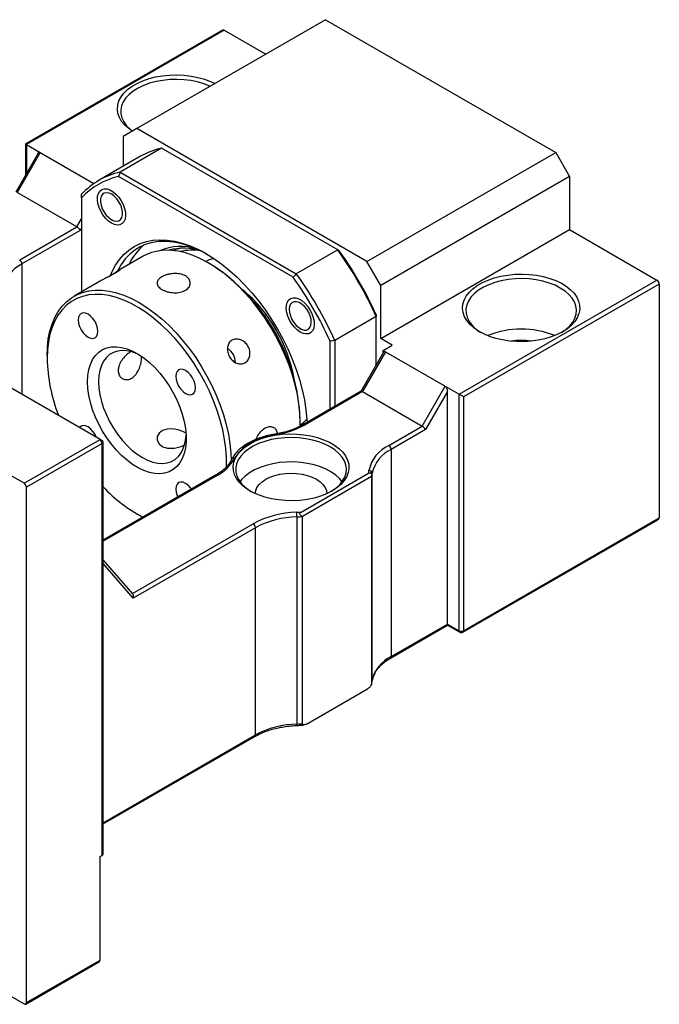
# Model space of a CAD drawing. Header units: millimetres. Extents: x 46 to 280, y 18 to 196.
# Tile 9 of 9: x 234 to 267, y 115 to 165. Entities that reach past the tile are written whole.
import ezdxf

# ---------------------------------------------------------------- set-up
doc = ezdxf.new("R2010")
doc.units = ezdxf.units.MM

msp = doc.modelspace()

# ---------------------------------------------------------------- linework, layer by layer
at = {"color": 7, "linetype": 'Continuous', "lineweight": 25}
for p, q in [((249.8172, 165.3632), (240.1534, 159.7844)), ((249.8172, 165.3632), (261.6023, 158.5598)), ((244.5484, 164.8266), (234.4478, 158.9956)), ((244.6318, 164.8184), (234.4966, 158.9675)), ((244.6318, 164.8184), (246.7526, 163.5941)), ((240.1534, 159.7844), (239.4463, 159.3761)), ((239.4463, 159.3761), (239.4463, 157.8456)), ((251.9385, 152.981), (240.1534, 159.7844)), ((234.4478, 158.9956), (234.4478, 157.3908)), ((234.4966, 158.9675), (235.2037, 158.5592)), ((235.1075, 158.5335), (233.952, 156.5321)), ((235.2037, 158.5592), (234.0252, 156.518)), ((235.2037, 158.5592), (237.9566, 156.97)), ((240.3453, 158.3645), (238.2239, 157.1399)), ((241.4189, 158.7817), (239.2976, 157.5571)), ((250.4374, 153.5755), (241.4189, 158.7817)), ((251.9385, 152.981), (261.6023, 158.5598)), ((261.6023, 158.5598), (262.3094, 157.3351)), ((239.2976, 157.5571), (248.3161, 152.3509)), ((238.2678, 143.8654), (214.9333, 157.3361)), ((248.1611, 152.1682), (239.2168, 157.3316)), ((262.3094, 157.3351), (252.6457, 151.7563)), ((262.3094, 157.3351), (262.3094, 154.6133)), ((237.0893, 154.7491), (234.0252, 156.518)), ((237.325, 156.2391), (237.325, 151.425)), ((238.2899, 156.1876), (238.2899, 156.0991)), ((234.3787, 141.6202), (211.0442, 155.091)), ((238.8555, 155.1194), (238.9321, 155.0752)), ((234.1554, 153.0554), (237.0893, 154.7491)), ((237.256, 154.5732), (234.2732, 152.8513)), ((252.6457, 149.0345), (262.3094, 154.6133)), ((262.3094, 154.6133), (266.7878, 152.028)), ((242.5154, 153.5166), (242.469, 153.4612)), ((250.4374, 153.5755), (248.3161, 152.3509)), ((240.4738, 153.2427), (239.1772, 152.4942)), ((243.9254, 152.8442), (243.8076, 152.9122)), ((252.6457, 151.7563), (251.9385, 152.981)), ((238.2406, 151.9535), (236.9382, 151.2017)), ((256.6526, 146.1771), (266.7878, 152.028)), ((266.9056, 151.8239), (256.8883, 146.041)), ((266.9056, 151.8239), (266.9056, 139.8479)), ((252.6457, 149.0345), (252.6457, 151.7563)), ((247.9566, 150.6071), (247.9566, 150.5187)), ((252.4099, 150.1589), (250.2886, 148.9343)), ((252.4099, 147.6785), (252.4099, 150.1589)), ((248.5222, 149.539), (248.5988, 149.4947)), ((250.0529, 145.4168), (250.0529, 148.8914)), ((250.2886, 148.9343), (250.2886, 145.5529)), ((253.2349, 148.6943), (252.6457, 149.0345)), ((252.7851, 148.3284), (251.6297, 146.327)), ((252.8814, 148.3541), (251.7028, 146.3129)), ((252.7635, 148.4222), (253.2349, 148.6943)), ((252.7635, 148.4222), (252.8814, 148.3541)), ((252.7635, 148.2909), (252.7635, 148.4222)), ((252.8814, 148.3541), (255.9455, 146.5853)), ((235.5572, 148.1494), (235.5572, 148.0133)), ((251.6338, 146.3294), (248.6856, 144.6274)), ((251.7028, 146.3129), (248.7689, 144.6192)), ((251.7028, 146.3129), (254.767, 144.544)), ((254.767, 144.544), (255.9455, 146.5853)), ((256.0633, 146.3248), (254.9336, 144.3681)), ((255.9455, 146.5853), (256.6526, 146.1771)), ((256.0633, 134.4052), (256.0633, 146.3248)), ((256.6526, 134.065), (256.6526, 146.1771)), ((256.8883, 146.041), (256.8883, 134.065)), ((248.5209, 144.7477), (248.5209, 144.8837)), ((253.0556, 143.5561), (254.767, 144.544)), ((254.9336, 144.3681), (253.1735, 143.352)), ((234.3787, 141.6202), (238.2678, 143.8654)), ((238.3857, 143.6612), (238.2678, 143.8654)), ((238.3857, 143.7973), (238.2678, 143.8654)), ((238.3857, 143.6612), (234.4966, 141.4161)), ((238.3857, 122.5673), (238.3857, 143.6612)), ((238.4345, 122.6353), (238.4345, 143.7293)), ((253.1735, 143.352), (253.1735, 132.7369)), ((244.1825, 142.0279), (238.4345, 138.7096)), ((248.5606, 140.1447), (252.0167, 142.1399)), ((252.1742, 141.9587), (248.6387, 139.9177)), ((252.1742, 141.9587), (252.1742, 131.3437)), ((252.2056, 131.513), (252.2056, 142.128)), ((234.3787, 141.6202), (234.4966, 141.4161)), ((234.4966, 115.0146), (234.4966, 141.4161)), ((240.1527, 140.0529), (240.2705, 139.9849)), ((248.3455, 139.8996), (248.3455, 129.2846)), ((248.6387, 129.3027), (248.6387, 139.9177)), ((256.8538, 133.9887), (266.8366, 139.7517)), ((256.8883, 134.065), (266.9056, 139.8479)), ((246.2253, 139.3408), (239.9725, 135.7312)), ((246.2253, 128.7258), (246.2253, 139.3408)), ((239.9469, 135.9473), (238.4345, 137.6939)), ((253.139, 132.6606), (256.0633, 134.3488)), ((253.1735, 132.7369), (256.0633, 134.4052)), ((256.0633, 134.4052), (256.6526, 134.065)), ((256.0633, 134.3488), (256.6871, 133.9887)), ((252.1695, 131.314), (252.2048, 131.4994)), ((248.843, 129.2845), (251.97, 131.0896)), ((238.4345, 124.1719), (246.1907, 128.6495)), ((211.0442, 128.4173), (234.3787, 114.9466)), ((238.2678, 122.4992), (238.3857, 122.5673)), ((238.2678, 117.1917), (238.2678, 122.4992)), ((234.4621, 114.9383), (238.2333, 117.1154)), ((234.4966, 115.0146), (238.2678, 117.1917))]:
    msp.add_line(p, q, dxfattribs=at)
at = {"color": 8, "linetype": 'Continuous', "lineweight": 25}
for p, q in [((234.4966, 158.9675), (234.4966, 157.4754)), ((237.0893, 154.7491), (237.325, 155.1574)), ((237.325, 154.6928), (237.256, 154.5732)), ((234.2732, 152.8513), (234.2732, 146.1714)), ((244.2658, 142.0196), (238.4345, 138.6532)), ((239.9231, 135.9748), (246.1074, 139.545)), ((239.9725, 135.7312), (238.4345, 137.5074)), ((238.4345, 124.2283), (246.2253, 128.7258))]:
    msp.add_line(p, q, dxfattribs=at)
at = {"color": 7, "linetype": 'Continuous', "lineweight": 25, "flags": 128}
for points in [[(239.9206, 159.65), (239.7353, 159.7821), (239.536, 159.9616), (239.3765, 160.154), (239.2591, 160.3561), (239.1857, 160.5651), (239.1573, 160.7777), (239.1743, 160.9907), (239.2366, 161.2009), (239.3431, 161.405), (239.4923, 161.6001), (239.6819, 161.7831), (239.909, 161.9513), (240.1702, 162.102), (240.4615, 162.2332), (240.7785, 162.3426), (241.1164, 162.4287), (241.47, 162.4902), (241.8341, 162.5262), (242.2031, 162.536), (242.5714, 162.5196), (242.9334, 162.4772), (243.2836, 162.4095), (243.6167, 162.3174), (243.9277, 162.2023), (244.1566, 162.0954)], [(243.9102, 161.9532), (243.8877, 161.9633), (243.5867, 162.0804), (243.2621, 162.1744), (242.9194, 162.2436), (242.5642, 162.2869), (242.2023, 162.3037), (241.8397, 162.2936), (241.4822, 162.2569), (241.1359, 162.194), (240.8063, 162.1061), (240.4989, 161.9946), (240.2187, 161.8613), (239.9703, 161.7085), (239.7578, 161.5385), (239.5848, 161.3543), (239.4539, 161.1587), (239.3675, 160.9552), (239.3268, 160.7469), (239.3327, 160.5373), (239.3849, 160.3299), (239.4826, 160.1281), (239.6242, 159.9351), (239.8074, 159.7541), (239.9312, 159.6561)], [(238.8556, 154.9424), (238.7011, 155.0511), (238.5538, 155.1934), (238.4206, 155.3629), (238.3077, 155.5515), (238.2205, 155.7504), (238.1629, 155.9504), (238.1378, 156.142), (238.1462, 156.3164), (238.1878, 156.4654), (238.2606, 156.582), (238.3612, 156.6607), (238.485, 156.6979), (238.6261, 156.6918), (238.7779, 156.6427), (238.9334, 156.553), (239.0852, 156.4268), (239.2263, 156.2699), (239.35, 156.0899), (239.4507, 155.895), (239.5235, 155.6943), (239.5651, 155.4973), (239.5735, 155.3132), (239.5483, 155.1506), (239.4908, 155.0171), (239.4035, 154.9189), (239.2907, 154.8606), (239.1575, 154.8449), (239.0102, 154.8726), (238.8556, 154.9424)], [(238.3235, 155.8583), (238.3848, 155.6822), (238.4736, 155.5114), (238.5845, 155.3558), (238.7112, 155.2244), (238.8463, 155.1248), (238.9819, 155.0629), (239.1102, 155.0423), (239.2237, 155.0641), (239.3158, 155.127), (239.3812, 155.2275), (239.416, 155.3597), (239.4182, 155.5158), (239.3878, 155.6869), (239.3264, 155.8629), (239.2377, 156.0338), (239.1268, 156.1894), (239.0001, 156.3208), (238.865, 156.4203), (238.7293, 156.4822), (238.6011, 156.5029), (238.4876, 156.4811), (238.3955, 156.4182), (238.3301, 156.3177), (238.2953, 156.1855), (238.293, 156.0294), (238.3235, 155.8583)], [(238.8296, 152.2962), (238.8982, 152.4581), (239.0687, 152.7867), (239.2676, 153.0821), (239.4938, 153.3424), (239.7459, 153.5662), (240.0223, 153.7519), (240.3213, 153.8984), (240.641, 154.0049), (240.9796, 154.0707), (241.3348, 154.0953), (241.7046, 154.0787), (242.0866, 154.0209), (242.4784, 153.9223), (242.8778, 153.7835), (243.2821, 153.6054), (243.689, 153.389), (244.0958, 153.1356), (244.5001, 152.847), (244.8995, 152.5247), (245.2914, 152.1709), (245.6734, 151.7876), (246.0431, 151.3773), (246.3984, 150.9425), (246.7369, 150.4858), (247.0566, 150.0102), (247.3556, 149.5184), (247.632, 149.0136), (247.8841, 148.4989), (248.1103, 147.9773), (248.3092, 147.4523), (248.4797, 146.9269), (248.6206, 146.4044), (248.7311, 145.8881), (248.8106, 145.3811), (248.8584, 144.8865), (248.867, 144.7322)], [(243.7491, 153.3539), (243.6053, 153.4326), (243.2037, 153.6275), (242.8058, 153.7835), (242.4143, 153.8995), (242.0316, 153.9749), (241.6601, 154.0092), (241.3022, 154.0021), (240.9601, 153.9537), (240.636, 153.8643), (240.3319, 153.7345), (240.0499, 153.5651), (239.7915, 153.3571), (239.5586, 153.1119), (239.3525, 152.831), (239.1746, 152.5162), (239.1647, 152.4961)], [(248.5172, 144.5361), (248.5209, 144.7477), (248.5048, 145.2065), (248.4566, 145.6808), (248.3766, 146.1673), (248.2654, 146.6627), (248.1238, 147.1636), (247.9527, 147.6665), (247.7533, 148.1682), (247.5269, 148.665), (247.2751, 149.1537), (246.9996, 149.6309), (246.7022, 150.0933), (246.3852, 150.5378), (246.0505, 150.9613), (245.7004, 151.361), (245.3375, 151.7341), (244.964, 152.078), (244.5827, 152.3905), (244.1961, 152.6693), (243.8068, 152.9126), (243.4175, 153.1188), (243.0309, 153.2863), (242.6496, 153.4141), (242.2762, 153.5013), (241.9132, 153.5473), (241.5632, 153.5518), (241.2285, 153.5147), (240.9114, 153.4363), (240.6141, 153.3172), (240.4738, 153.2427)], [(244.1038, 153.1303), (243.859, 153.057), (243.6878, 152.9796)], [(261.9559, 149.3747), (261.6791, 149.2334), (261.3744, 149.1129), (261.0463, 149.015), (260.6999, 148.941), (260.3403, 148.8922), (259.9731, 148.8693), (259.6038, 148.8725), (259.238, 148.902), (258.8812, 148.9572), (258.5389, 149.0373), (258.2162, 149.141), (257.918, 149.2669), (257.6489, 149.413), (257.413, 149.577), (257.2137, 149.7565), (257.0542, 149.9489), (256.9368, 150.151), (256.8633, 150.36), (256.8349, 150.5726), (256.852, 150.7856), (256.9143, 150.9958), (257.0208, 151.1999), (257.17, 151.395), (257.3596, 151.578), (257.5867, 151.7462), (257.8479, 151.8969), (258.1392, 152.0281), (258.4562, 152.1375), (258.7941, 152.2236), (259.1477, 152.2851), (259.5118, 152.3211), (259.8808, 152.3309), (260.249, 152.3145), (260.611, 152.2721), (260.9612, 152.2044), (261.2944, 152.1123), (261.6054, 151.9972), (261.8896, 151.861), (262.1426, 151.7057), (262.3606, 151.5335), (262.5403, 151.3473), (262.6791, 151.1496), (262.7747, 150.9437), (262.8257, 150.7325), (262.8314, 150.5193), (262.7916, 150.3073), (262.7071, 150.0997), (262.579, 149.8997), (262.4092, 149.7103), (262.2005, 149.5344), (261.9559, 149.3747)], [(261.838, 151.6198), (261.5654, 151.7582), (261.2643, 151.8753), (260.9398, 151.9693), (260.5971, 152.0385), (260.2419, 152.0818), (259.88, 152.0986), (259.5173, 152.0885), (259.1599, 152.0518), (258.8135, 151.9889), (258.484, 151.901), (258.1765, 151.7895), (257.8963, 151.6562), (257.648, 151.5034), (257.4355, 151.3334), (257.2624, 151.1491), (257.1316, 150.9536), (257.0452, 150.7501), (257.0045, 150.5418), (257.0103, 150.3322), (257.0625, 150.1248), (257.1602, 149.923), (257.3019, 149.73), (257.4851, 149.549), (257.7069, 149.3831), (257.7735, 149.3408)], [(235.5572, 148.1494), (235.5733, 148.5896), (235.6215, 149.0083), (235.7015, 149.4024), (235.8127, 149.7695), (235.9543, 150.1068), (236.1254, 150.4123), (236.3248, 150.6836), (236.5512, 150.9191), (236.803, 151.117), (237.0785, 151.2761), (237.3759, 151.3953), (237.6929, 151.4737), (238.0276, 151.5108), (238.3777, 151.5063), (238.7406, 151.4603), (239.1141, 151.3731), (239.4954, 151.2453), (239.882, 151.0778), (240.2713, 150.8716), (240.6606, 150.6283), (241.0472, 150.3495), (241.4285, 150.037), (241.8019, 149.6931), (242.1649, 149.32), (242.5149, 148.9203), (242.8496, 148.4968), (243.1667, 148.0523), (243.464, 147.5899), (243.7395, 147.1127), (243.9913, 146.624), (244.2177, 146.1272), (244.4172, 145.6255), (244.5883, 145.1225), (244.7299, 144.6216), (244.8411, 144.1263), (244.921, 143.6398), (244.9692, 143.1655), (244.9848, 142.7888)], [(261.8956, 149.3408), (261.9012, 149.3443), (262.1321, 149.506), (262.3253, 149.6835), (262.4775, 149.8738), (262.5864, 150.0737), (262.6501, 150.28), (262.6675, 150.4894), (262.6385, 150.6983), (262.5634, 150.9034), (262.4435, 151.1012), (262.2807, 151.2886), (262.0778, 151.4624), (261.838, 151.6198)], [(244.7436, 142.4395), (244.7456, 142.4867), (244.7456, 142.9312), (244.7134, 143.3928), (244.6492, 143.8681), (244.5535, 144.3539), (244.4269, 144.8468), (244.2703, 145.3433), (244.0849, 145.8399), (243.8718, 146.3331), (243.6327, 146.8195), (243.3692, 147.2956), (243.0832, 147.7582), (242.7765, 148.204), (242.4515, 148.6298), (242.1104, 149.0326), (241.7555, 149.4098), (241.3894, 149.7585), (241.0147, 150.0763), (240.6339, 150.3611), (240.2497, 150.6108), (239.8648, 150.8236), (239.482, 150.9982), (239.1039, 151.1332), (238.7331, 151.2277), (238.3723, 151.281), (238.024, 151.2928), (237.6907, 151.263), (237.3746, 151.1918), (237.078, 151.0797), (236.8029, 150.9274), (236.5514, 150.7361), (236.3252, 150.5071), (236.1258, 150.242), (235.9546, 149.9427), (235.8129, 149.6112), (235.7016, 149.2499), (235.6216, 148.8613), (235.5734, 148.4481), (235.5572, 148.0133), (235.5572, 148.0133)], [(248.5223, 149.362), (248.3678, 149.4706), (248.2204, 149.613), (248.0872, 149.7824), (247.9744, 149.971), (247.8871, 150.17), (247.8296, 150.3699), (247.8045, 150.5616), (247.8129, 150.736), (247.8545, 150.8849), (247.9273, 151.0015), (248.0279, 151.0802), (248.1517, 151.1174), (248.2928, 151.1113), (248.4446, 151.0623), (248.6, 150.9726), (248.7518, 150.8463), (248.8929, 150.6895), (249.0167, 150.5094), (249.1173, 150.3145), (249.1901, 150.1139), (249.2317, 149.9169), (249.2401, 149.7328), (249.215, 149.5702), (249.1574, 149.4366), (249.0702, 149.3384), (248.9574, 149.2801), (248.8242, 149.2645), (248.6768, 149.2922), (248.5223, 149.362)], [(248.3305, 150.9174), (248.2087, 150.9168), (248.1051, 150.8742), (248.0258, 150.7918), (247.9754, 150.6747), (247.9567, 150.5294), (247.9709, 150.3646), (248.0171, 150.1898), (248.0927, 150.0151), (248.1933, 149.8507), (248.313, 149.7061), (248.4448, 149.5898), (248.5812, 149.5085), (248.7141, 149.4669), (248.8359, 149.4674), (248.9395, 149.5101), (249.0188, 149.5924), (249.0692, 149.7096), (249.0879, 149.8548), (249.0737, 150.0196), (249.0275, 150.1945), (248.9519, 150.3692), (248.8513, 150.5336), (248.7316, 150.6782), (248.5998, 150.7945), (248.4634, 150.8758), (248.3305, 150.9174)], [(238.1602, 149.3976), (238.1429, 149.559), (238.0923, 149.7294), (238.0118, 149.897), (237.9068, 150.0506), (237.7846, 150.1796), (237.6534, 150.2753), (237.5223, 150.3311), (237.4001, 150.3432), (237.2951, 150.3108), (237.2146, 150.2361), (237.1639, 150.1241), (237.1467, 149.9827), (237.1639, 149.8212), (237.2146, 149.6509), (237.2951, 149.4832), (237.4001, 149.3296), (237.5223, 149.2006), (237.6534, 149.1049), (237.7846, 149.0491), (237.9068, 149.0371), (238.0118, 149.0695), (238.0923, 149.1442), (238.1429, 149.2561), (238.1602, 149.3976)], [(237.6314, 146.8159), (237.6479, 147.1384), (237.697, 147.4377), (237.7781, 147.7099), (237.8902, 147.9515), (238.0318, 148.1593), (238.201, 148.3306), (238.3957, 148.4632), (238.6134, 148.5553), (238.8511, 148.6058), (239.1057, 148.6139), (239.3741, 148.5797), (239.6526, 148.5034), (239.9376, 148.3862), (240.2254, 148.2296), (240.5124, 148.0355), (240.7946, 147.8065), (241.0684, 147.5457), (241.3304, 147.2563), (241.577, 146.9422), (241.805, 146.6075), (242.0115, 146.2566), (242.1938, 145.8939), (242.3495, 145.5243), (242.4765, 145.1526), (242.5733, 144.7835), (242.6385, 144.422), (242.6713, 144.0727), (242.6713, 143.7402), (242.6385, 143.4288), (242.5733, 143.1425), (242.4765, 142.8852), (242.3495, 142.6602), (242.1938, 142.4703), (242.0115, 142.3181), (241.805, 142.2056), (241.577, 142.1342), (241.3304, 142.1048), (241.0684, 142.1179), (240.7946, 142.1732), (240.5124, 142.2701), (240.2254, 142.4073), (239.9376, 142.5829), (239.6526, 142.7948), (239.3741, 143.0401), (239.1057, 143.3157), (238.8511, 143.6179), (238.6134, 143.9428), (238.3957, 144.2862), (238.201, 144.6435), (238.0318, 145.0103), (237.8902, 145.3816), (237.7781, 145.7526), (237.697, 146.1184), (237.6479, 146.4744), (237.6314, 146.8159)], [(240.2994, 148.1831), (240.1664, 148.2459), (239.9004, 148.3432), (239.6423, 148.3993), (239.3957, 148.4135), (239.1643, 148.3856), (238.9514, 148.3159), (238.7602, 148.2055), (238.5935, 148.0559), (238.4536, 147.8695), (238.3426, 147.6488), (238.2622, 147.3972), (238.2134, 147.1182), (238.1971, 146.8159), (238.2134, 146.4948), (238.2622, 146.1596), (238.3426, 145.815), (238.4536, 145.4662), (238.5935, 145.1182), (238.7602, 144.7762), (238.9514, 144.445), (239.1643, 144.1296), (239.3957, 143.8345), (239.6423, 143.564), (239.9004, 143.322), (240.1664, 143.1122), (240.4363, 142.9376), (240.7062, 142.8006), (240.9721, 142.7033), (241.2303, 142.6472), (241.4769, 142.633), (241.7083, 142.661), (241.9211, 142.7307), (242.1123, 142.8411), (242.2791, 142.9906), (242.419, 143.177), (242.5299, 143.3977), (242.6104, 143.6494), (242.6591, 143.9284), (242.6712, 144.0746)], [(243.1602, 146.5111), (243.1429, 146.6726), (243.0923, 146.8429), (243.0118, 147.0106), (242.9068, 147.1642), (242.7846, 147.2932), (242.6534, 147.3889), (242.5223, 147.4446), (242.4001, 147.4567), (242.2951, 147.4243), (242.2146, 147.3496), (242.1639, 147.2377), (242.1467, 147.0962), (242.1639, 146.9348), (242.2146, 146.7644), (242.2951, 146.5967), (242.4001, 146.4432), (242.5223, 146.3141), (242.6534, 146.2185), (242.7846, 146.1627), (242.9068, 146.1506), (243.0118, 146.183), (243.0923, 146.2577), (243.1429, 146.3696), (243.1602, 146.5111)], [(238.0866, 143.97), (238.0118, 144.1232), (237.9068, 144.2768), (237.7846, 144.4058), (237.6534, 144.5015), (237.5223, 144.5573), (237.4001, 144.5694), (237.2951, 144.537), (237.2203, 144.4701)], [(242.648, 144.1988), (242.5146, 144.2729), (242.2648, 144.3587), (241.9871, 144.4054), (241.7073, 144.3959), (241.4655, 144.3197), (241.2937, 144.186), (241.2023, 144.0128), (241.1994, 143.819), (241.2921, 143.6362), (241.438, 143.5158), (241.438, 143.5158)], [(250.1472, 141.224), (249.8677, 141.0817), (249.5596, 140.9608), (249.2277, 140.8632), (248.8771, 140.7903), (248.5135, 140.7434), (248.1426, 140.7232), (247.7703, 140.7299), (247.4023, 140.7636), (247.0445, 140.8236), (246.7026, 140.909), (246.3819, 141.0185), (246.0876, 141.1503), (245.8241, 141.3024), (245.5958, 141.4723), (245.4061, 141.6575), (245.2582, 141.8548), (245.1542, 142.0614), (245.096, 142.2738), (245.0843, 142.4888), (245.1193, 142.7029), (245.2006, 142.9128), (245.3268, 143.1151), (245.4959, 143.3068), (245.7053, 143.4846), (245.9517, 143.646), (246.2312, 143.7882), (246.5393, 143.9091), (246.8713, 144.0067), (247.2218, 144.0796), (247.5854, 144.1265), (247.9563, 144.1467), (248.3286, 144.14), (248.6966, 144.1063), (249.0544, 144.0463), (249.3963, 143.9609), (249.717, 143.8514), (250.0113, 143.7196), (250.2748, 143.5675), (250.5031, 143.3976), (250.6928, 143.2125), (250.8407, 143.0151), (250.9447, 142.8086), (251.003, 142.5961), (251.0147, 142.3812), (250.9796, 142.1671), (250.8983, 141.9572), (250.7721, 141.7548), (250.603, 141.5632), (250.3936, 141.3853), (250.1472, 141.224)], [(250.0529, 143.4827), (249.7803, 143.6211), (249.4792, 143.7382), (249.1547, 143.8322), (248.812, 143.9014), (248.4568, 143.9448), (248.0949, 143.9615), (247.7322, 143.9515), (247.3748, 143.9147), (247.0284, 143.8518), (246.6988, 143.7639), (246.3914, 143.6524), (246.1112, 143.5191), (245.8629, 143.3663), (245.6504, 143.1963), (245.4773, 143.0121), (245.3465, 142.8166), (245.26, 142.613), (245.2194, 142.4047), (245.2252, 142.1951), (245.2774, 141.9877), (245.3751, 141.7859), (245.5167, 141.5929), (245.7, 141.4119), (245.9217, 141.246), (245.9996, 141.1969)], [(250.0993, 141.1969), (250.1161, 141.2072), (250.347, 141.3689), (250.5402, 141.5464), (250.6924, 141.7367), (250.8013, 141.9366), (250.865, 142.143), (250.8824, 142.3523), (250.8534, 142.5612), (250.7783, 142.7663), (250.6583, 142.9641), (250.4956, 143.1515), (250.2927, 143.3253), (250.0529, 143.4827)], [(250.6671, 141.7001), (250.5402, 141.8538), (250.347, 142.0312), (250.1161, 142.193), (249.8513, 142.3364), (249.5569, 142.459), (249.2377, 142.5589), (248.899, 142.6344), (248.5464, 142.6844), (248.1856, 142.7078), (247.8226, 142.7045), (247.4633, 142.6743), (247.1137, 142.6179), (246.7794, 142.5362), (246.4659, 142.4304), (246.1785, 142.3024), (245.9217, 142.1542), (245.7, 141.9882), (245.5167, 141.8073), (245.4319, 141.7001)], [(246.2163, 141.0884), (246.2387, 141.2396), (246.3059, 141.4011), (246.4159, 141.5546), (246.5663, 141.6962), (246.7531, 141.8224), (246.9718, 141.9303), (247.2171, 142.0171), (247.4829, 142.0806), (247.7627, 142.1194), (248.0495, 142.1324), (248.3363, 142.1194), (248.616, 142.0806), (248.8818, 142.0171), (249.1271, 141.9303), (249.3458, 141.8224), (249.5327, 141.6962), (249.683, 141.5546), (249.7931, 141.4011), (249.8602, 141.2396), (249.8826, 141.0884)], [(242.9584, 141.3212), (242.9068, 141.3904), (242.7846, 141.5194), (242.6534, 141.615), (242.5223, 141.6708), (242.4001, 141.6829), (242.2951, 141.6505), (242.2146, 141.5758), (242.1639, 141.4639), (242.1467, 141.3224), (242.1639, 141.161), (242.2146, 140.9906), (242.2486, 140.9115)], [(240.4608, 139.8794), (240.2713, 139.9844), (240.2705, 139.9849)], [(256.0633, 134.3488), (256.0633, 134.3488), (256.0633, 134.3525), (256.0633, 134.3635), (256.0633, 134.3813), (256.0633, 134.4052)]]:
    msp.add_lwpolyline(points, dxfattribs=at)
at = {"color": 8, "linetype": 'Continuous', "lineweight": 25, "flags": 128}
msp.add_lwpolyline([(247.2126, 144.1309), (247.2143, 144.131), (247.222, 144.1276), (247.2305, 144.1179), (247.2393, 144.1025)], dxfattribs=at)
at = {"color": 7, "linetype": 'Continuous', "lineweight": 25}
for centre, radius, start, end in [((244.583, 164.7502), 0.0838, 54.38197, 114.30731), ((242.2525, 155.0465), 3.8271, 102.58114, 119.89114), ((240.1192, 153.8568), 3.7905, 102.51957, 137.49118), ((240.0547, 153.6965), 3.7304, 102.9791, 137.03165), ((242.2916, 151.6417), 2.8049, 128.89181, 155.07588), ((242.3938, 150.9777), 2.7677, 72.46112, 112.78853), ((242.5532, 150.7401), 2.9159, 72.13552, 105.23087), ((242.9878, 150.9949), 2.5642, 80.06986, 103.96423), ((234.8649, 142.307), 19.2219, 24.10992, 35.89008), ((235.1425, 142.4672), 18.9412, 24.26781, 35.73219), ((235.2351, 151.0238), 2.0652, 117.75959, 151.4656), ((234.0174, 152.8396), 0.2561, 2.60539, 57.39455), ((238.5656, 144.4434), 9.965, 2.53286, 57.46176), ((232.7435, 141.0823), 19.2219, 24.10992, 35.89008), ((232.7855, 141.1066), 18.9412, 24.26781, 35.73219), ((266.6498, 151.8122), 0.2561, 2.60547, 57.3946), ((240.5099, 145.5658), 7.8282, 10.50087, 49.49375), ((259.8346, 145.0242), 4.4952, 67.5536, 112.44639), ((259.8346, 145.8114), 3.1245, 80.50622, 99.49381), ((244.4207, 147.8239), 0.7789, 359.03081, 60.79453), ((244.1794, 148.2128), 8.6245, 181.32562, 201.19513), ((247.6236, 146.018), 1.6686, 302.46617, 317.70424), ((246.577, 148.5854), 4.5316, 278.40307, 298.92672), ((238.3598, 143.7293), 0.0728, 290.78322, 69.21678), ((247.4329, 141.367), 2.7423, 94.04965, 145.94497), ((253.8481, 141.885), 1.8495, 115.37174, 167.95596), ((253.9282, 141.7605), 1.7614, 115.37167, 167.95601), ((252.9176, 143.3403), 0.2561, 2.60567, 57.3944), ((243.2559, 143.9385), 2.1685, 297.75953, 331.46567), ((250.6771, 142.4393), 1.3726, 347.40102, 352.95365), ((252.0456, 142.11), 0.161, 6.41871, 92.2083), ((250.7799, 142.3045), 1.4365, 346.07328, 352.94404), ((243.9273, 146.5418), 7.5035, 222.94216, 242.54472), ((248.4424, 135.2019), 4.9309, 91.26364, 118.26393), ((248.449, 135.2046), 4.6961, 91.26358, 118.264), ((248.0519, 146.9873), 6.8615, 272.35297, 274.2514), ((246.0738, 139.9), 2.2717, 359.98937, 5.85244), ((248.0528, 147.026), 7.1324, 272.35142, 274.71173), ((245.9694, 139.3292), 0.2561, 2.60567, 57.3944), ((256.7704, 134.2925), 0.2562, 242.60982, 297.39018), ((256.7704, 134.1331), 0.1667, 240.00269, 299.99731), ((253.9282, 131.1454), 1.7614, 115.37167, 167.95601), ((250.7799, 131.6894), 1.4365, 346.07328, 352.94404), ((248.449, 124.5896), 4.6961, 91.26358, 118.264), ((248.0528, 136.4109), 7.1324, 272.35142, 274.71173), ((238.3511, 122.6436), 0.0838, 294.37371, 354.30704), ((238.1834, 117.184), 0.0848, 306.06059, 5.25185), ((234.4247, 115.003), 0.0728, 230.79727, 9.21348)]:
    msp.add_arc(centre, radius, start, end, dxfattribs=at)
at = {"color": 8, "linetype": 'Continuous', "lineweight": 25}
for centre, radius, start, end in [((242.8514, 151.5454), 2.1597, 102.18624, 112.6806), ((240.3226, 145.4577), 7.9427, 20.68595, 39.30867), ((248.7201, 144.551), 0.0839, 54.3878, 114.24667), ((245.1288, 142.7694), 0.1371, 76.46403, 149.03044), ((244.217, 141.9515), 0.0838, 54.3827, 114.30687), ((256.7343, 134.056), 0.0822, 173.70242, 234.98653), ((256.8066, 134.056), 0.0822, 305.01489, 6.29755), ((253.0898, 132.7288), 0.084, 306.14678, 5.58084), ((248.1121, 129.2656), 0.2341, 347.27044, 4.64548), ((246.1384, 128.7191), 0.0871, 306.91143, 4.401)]:
    msp.add_arc(centre, radius, start, end, dxfattribs=at)
at = {"color": 7, "linetype": 'Continuous', "lineweight": 25}
for centre, major_axis, ratio, start_param, end_param in [((234.6144, 158.8994), (0.1667, -0.0962), 0.0000704, 2.3562351, 3.1416333), ((235.2037, 158.3668), (-0.0542, 0.2022), 0.5176381, 5.8056036, 6.7608819), ((237.1381, 154.6412), (-0.1216, 0.1216), 0.3178882, 3.8420914, 5.4128877), ((252.8814, 148.1617), (-0.0542, 0.2022), 0.5176381, 5.8056036, 6.7608819), ((251.7517, 146.205), (-0.1216, 0.1216), 0.3178882, 5.4128877, 6.1982046), ((255.9455, 146.3928), (-0.0542, 0.2022), 0.5176381, 4.2348073, 5.8056036), ((256.7704, 146.109), (0.1667, -0.0962), 0.0000704, 0.7854388, 2.3562351), ((254.8158, 144.4361), (-0.1216, 0.1216), 0.3178882, 3.8420914, 5.4128877), ((266.6699, 139.8479), (0.2357, 0), 0.5773815, 5.4977059, 6.2831853), ((239.8547, 135.7992), (0.031, 0.1841), 0.7061246, 4.4550473, 5.7552101)]:
    msp.add_ellipse(centre, major_axis=major_axis, ratio=ratio, start_param=start_param, end_param=end_param, dxfattribs=at)
for points in [[(239.2976, 157.5571), (239.2706, 157.482), (239.2437, 157.4068), (239.2168, 157.3316)], [(237.325, 156.2391), (237.325, 156.2988), (237.325, 156.3584), (237.325, 156.418)], [(250.5181, 153.5288), (250.4913, 153.5444), (250.4644, 153.5599), (250.4374, 153.5755)], [(248.3161, 152.3509), (248.2645, 152.2899), (248.2128, 152.229), (248.1611, 152.1682)], [(252.4099, 150.2521), (252.4099, 150.2211), (252.4099, 150.19), (252.4099, 150.1589)], [(250.2886, 148.9343), (250.21, 148.9201), (250.1315, 148.9058), (250.0529, 148.8914)]]:
    msp.add_open_spline(points, degree=3, dxfattribs=at)
for points, knots in [([(239.0558, 152.3856), (238.9989, 152.3536), (238.8851, 152.2897), (238.6815, 152.1843), (238.4857, 152.0846), (238.3279, 152.003), (238.2657, 151.967), (238.241, 151.9528)], [0, 0, 0, 0, 0.214219, 0.4284107, 0.6432771, 0.8585879, 1, 1, 1, 1]), ([(238.7187, 152.204), (238.771, 152.2378), (238.8865, 152.3123), (239.0491, 152.4173), (239.1863, 152.501), (239.273, 152.5465), (239.2995, 152.5501), (239.2604, 152.514), (239.1719, 152.454), (239.0887, 152.405), (239.0558, 152.3856)], [0, 0, 0, 0, 0.1106107, 0.2445577, 0.3782596, 0.5113807, 0.6444874, 0.7781658, 0.9121192, 1, 1, 1, 1]), ([(242.6401, 152.2391), (242.6798, 152.2162), (242.715, 152.1908), (242.7766, 152.1354), (242.8032, 152.105), (242.8458, 152.0414), (242.8618, 152.0084), (242.8835, 151.9402), (242.8891, 151.9048), (242.889, 151.835), (242.8837, 151.8004), (242.8619, 151.7317), (242.8457, 151.6983), (242.8033, 151.6351), (242.777, 151.6049), (242.7148, 151.5489), (242.6796, 151.5236), (242.6012, 151.4783), (242.5574, 151.4581), (242.465, 151.4247), (242.4161, 151.4112), (242.3132, 151.3907), (242.2592, 151.3838), (242.1507, 151.3766), (242.0954, 151.3763), (241.9833, 151.3822), (241.9282, 151.3882), (241.8196, 151.406), (241.7656, 151.4179), (241.6627, 151.4466), (241.6138, 151.4632), (241.5213, 151.5011), (241.4775, 151.5224), (241.399, 151.5677), (241.3637, 151.5918), (241.3015, 151.6433), (241.2751, 151.6702), (241.2327, 151.7252), (241.2163, 151.7537), (241.1945, 151.8115), (241.1891, 151.8405), (241.189, 151.8986), (241.1945, 151.9282), (241.2161, 151.9857), (241.2321, 152.0138), (241.2746, 152.0691), (241.3011, 152.0962), (241.3626, 152.1472), (241.3978, 152.1714), (241.4772, 152.2173), (241.5201, 152.2382), (241.6122, 152.2761), (241.662, 152.2931), (241.7649, 152.3219), (241.8178, 152.3336), (241.9268, 152.3516), (241.983, 152.3577), (242.0938, 152.3635), (242.1489, 152.3634), (242.2586, 152.3563), (242.3121, 152.3494), (242.4656, 152.3189), (242.5606, 152.285), (242.6401, 152.2391)], [0, 0, 0, 0, 0.03125, 0.03125, 0.0625, 0.0625, 0.09375, 0.09375, 0.125, 0.125, 0.15625, 0.15625, 0.1875, 0.1875, 0.21875, 0.21875, 0.25, 0.25, 0.28125, 0.28125, 0.3125, 0.3125, 0.34375, 0.34375, 0.375, 0.375, 0.40625, 0.40625, 0.4375, 0.4375, 0.46875, 0.46875, 0.5, 0.5, 0.53125, 0.53125, 0.5625, 0.5625, 0.59375, 0.59375, 0.625, 0.625, 0.65625, 0.65625, 0.6875, 0.6875, 0.71875, 0.71875, 0.75, 0.75, 0.78125, 0.78125, 0.8125, 0.8125, 0.84375, 0.84375, 0.875, 0.875, 0.90625, 0.90625, 0.9375, 0.9375, 1, 1, 1, 1]), ([(245.689, 147.7865), (245.6578, 147.7685), (245.6253, 147.7546), (245.5573, 147.735), (245.5216, 147.7292), (245.4493, 147.7261), (245.413, 147.7288), (245.3396, 147.7423), (245.3024, 147.7533), (245.1943, 147.7974), (245.1242, 147.8427), (245.0001, 147.9563), (244.9447, 148.0257), (244.8794, 148.1387), (244.8601, 148.1786), (244.8286, 148.2591), (244.8161, 148.2999), (244.7978, 148.3826), (244.7921, 148.4243), (244.7881, 148.5054), (244.7896, 148.5452), (244.8003, 148.6232), (244.8092, 148.6602), (244.8341, 148.7303), (244.8503, 148.7638), (244.8891, 148.8248), (244.9115, 148.8524), (244.9626, 148.9016), (244.9914, 148.9233), (245.0837, 148.9766), (245.1554, 148.9978), (245.3052, 149.0076), (245.3847, 148.9963), (245.4993, 148.9561), (245.5374, 148.9386), (245.6099, 148.8968), (245.6445, 148.8726), (245.7101, 148.8173), (245.741, 148.7862), (245.7965, 148.7199), (245.8214, 148.6843), (245.8655, 148.608), (245.884, 148.5685), (245.9138, 148.4873), (245.9254, 148.4451), (245.9406, 148.3606), (245.9443, 148.3186), (245.9444, 148.2349), (245.9406, 148.1931), (245.9183, 148.0737), (245.8885, 147.999), (245.8053, 147.8741), (245.7513, 147.8224), (245.689, 147.7865)], [0, 0, 0, 0, 0.03125, 0.03125, 0.0625, 0.0625, 0.09375, 0.09375, 0.125, 0.125, 0.1875, 0.1875, 0.25, 0.25, 0.28125, 0.28125, 0.3125, 0.3125, 0.34375, 0.34375, 0.375, 0.375, 0.40625, 0.40625, 0.4375, 0.4375, 0.46875, 0.46875, 0.5, 0.5, 0.5625, 0.5625, 0.625, 0.625, 0.65625, 0.65625, 0.6875, 0.6875, 0.71875, 0.71875, 0.75, 0.75, 0.78125, 0.78125, 0.8125, 0.8125, 0.84375, 0.84375, 0.875, 0.875, 0.9375, 0.9375, 1, 1, 1, 1]), ([(239.8335, 148.3519), (239.7915, 148.3254), (239.6828, 148.2569), (239.5036, 148.0829), (239.332, 147.8553), (239.2187, 147.6133), (239.2051, 147.4629), (239.1988, 147.3942)], [0, 0, 0, 0, 0.1373963, 0.3549164, 0.5789458, 0.8077386, 1, 1, 1, 1]), ([(239.1988, 147.3942), (239.207, 147.3204), (239.2233, 147.1727), (239.3477, 147.0114), (239.5247, 146.9214), (239.7355, 146.9237), (239.9434, 147.0229), (240.1225, 147.2034), (240.2632, 147.4441), (240.3568, 147.7165), (240.402, 147.9518), (240.3965, 148.0645), (240.3947, 148.1018)], [0, 0, 0, 0, 0.1038513, 0.2076189, 0.3135828, 0.4213585, 0.5266461, 0.6289821, 0.7325153, 0.8394628, 0.9468488, 1, 1, 1, 1]), ([(246.2576, 143.8649), (246.2608, 143.8751), (246.2921, 143.9743), (246.4016, 144.1528), (246.5774, 144.3597), (246.782, 144.4921), (246.9859, 144.5364), (247.1647, 144.4885), (247.3004, 144.3609), (247.3324, 144.2236), (247.3481, 144.1559)], [0, 0, 0, 0, 0.0162768, 0.1574943, 0.2991987, 0.4401269, 0.5802245, 0.720734, 0.8622508, 1, 1, 1, 1]), ([(248.6856, 144.6274), (248.6404, 144.6022), (248.5089, 144.5289), (248.2695, 144.4192), (247.9621, 144.306), (247.6392, 144.2143), (247.3856, 144.1599), (247.2434, 144.1361), (247.2126, 144.1309)], [0, 0, 0, 0, 0.11035279, 0.32125487, 0.53244592, 0.743891, 0.94458041, 1, 1, 1, 1]), ([(247.2126, 144.1309), (247.152, 144.1204), (246.9765, 144.09), (246.6955, 144.0219), (246.3786, 143.9203), (246.0827, 143.7971), (245.8113, 143.6541), (245.5683, 143.4925), (245.357, 143.3139), (245.1811, 143.1204), (245.072, 142.9595), (245.0234, 142.8638), (245.011, 142.8394)], [0, 0, 0, 0, 0.0592926, 0.1716434, 0.2841823, 0.3969205, 0.5098808, 0.6230453, 0.7362993, 0.8493254, 0.9616564, 1, 1, 1, 1]), ([(241.438, 143.5158), (241.5106, 143.4833), (241.6558, 143.4184), (241.9333, 143.4019), (242.2166, 143.4421), (242.4447, 143.5096), (242.5445, 143.5652), (242.5737, 143.5815)], [0, 0, 0, 0, 0.2228409, 0.445502, 0.672876, 0.9041377, 1, 1, 1, 1]), ([(245.011, 142.8394), (244.9942, 142.807), (244.9444, 142.7107), (244.8326, 142.5537), (244.6638, 142.3732), (244.4635, 142.2068), (244.2959, 142.0942), (244.1994, 142.0377), (244.1825, 142.0279)], [0, 0, 0, 0, 0.1101611, 0.3275168, 0.5427405, 0.7563073, 0.9574536, 1, 1, 1, 1]), ([(252.0167, 142.1399), (252.0371, 142.1517), (252.0597, 142.1607), (252.0968, 142.1597), (252.1097, 142.1566), (252.1333, 142.1428), (252.1436, 142.1323), (252.1673, 142.0958), (252.1738, 142.067), (252.1791, 142.0122), (252.1778, 141.985), (252.1742, 141.9587)], [0, 0, 0, 0, 0.25, 0.25, 0.375, 0.375, 0.5, 0.5, 0.75, 0.75, 1, 1, 1, 1]), ([(248.6387, 139.9177), (248.6142, 139.9278), (248.5904, 139.94), (248.5454, 139.972), (248.5236, 139.9921), (248.5037, 140.0307), (248.4997, 140.0451), (248.4996, 140.0723), (248.5032, 140.0851), (248.521, 140.118), (248.5401, 140.1329), (248.5606, 140.1447)], [0, 0, 0, 0, 0.25, 0.25, 0.5, 0.5, 0.625, 0.625, 0.75, 0.75, 1, 1, 1, 1]), ([(252.2048, 131.4994), (252.2098, 131.5321), (252.225, 131.6315), (252.2798, 131.7965), (252.3838, 131.9915), (252.526, 132.1793), (252.7044, 132.3572), (252.9077, 132.5193), (253.0646, 132.6152), (253.139, 132.6606)], [0, 0, 0, 0, 0.0788878, 0.2398562, 0.398652, 0.5547095, 0.7088793, 0.86205, 1, 1, 1, 1]), ([(252.1742, 131.3437), (252.1742, 131.3313), (252.1717, 131.3173), (252.1626, 131.2892), (252.1562, 131.2754), (252.1338, 131.2353), (252.1151, 131.2112), (252.0559, 131.1468), (252.0125, 131.1142), (251.97, 131.0896)], [0, 0, 0, 0, 0.125, 0.125, 0.25, 0.25, 0.5, 0.5, 1, 1, 1, 1]), ([(246.1907, 128.6495), (246.2359, 128.6747), (246.3675, 128.7481), (246.6068, 128.8577), (246.9143, 128.9709), (247.2428, 129.0644), (247.5879, 129.1372), (247.9393, 129.1872), (248.1924, 129.2075), (248.3244, 129.2133), (248.3405, 129.214)], [0, 0, 0, 0, 0.07903549, 0.23008466, 0.38133978, 0.53277734, 0.68439512, 0.83616516, 0.98010617, 1, 1, 1, 1]), ([(248.3405, 129.214), (248.4127, 129.2173), (248.5416, 129.2233), (248.669, 129.2364), (248.7251, 129.2422)], [0, 0, 0, 0, 0.5596101, 1, 1, 1, 1]), ([(248.843, 129.2845), (248.8003, 129.2598), (248.757, 129.2424), (248.6977, 129.2384), (248.679, 129.241), (248.6568, 129.2552), (248.6504, 129.2618), (248.6413, 129.2791), (248.6387, 129.2902), (248.6387, 129.3027)], [0, 0, 0, 0, 0.5, 0.5, 0.75, 0.75, 0.875, 0.875, 1, 1, 1, 1])]:
    msp.add_open_spline(points, degree=3, knots=knots, dxfattribs=at)

doc.saveas('drawing.dxf')
